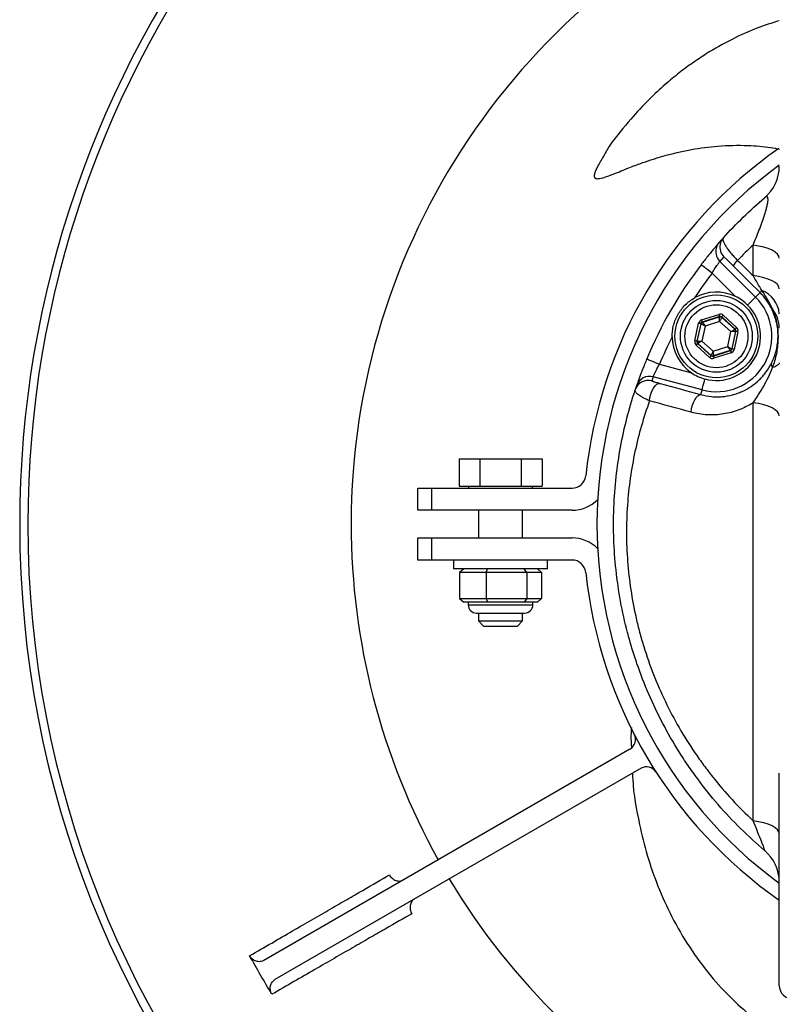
# Model space of a CAD drawing. Extents: x 325 to 695, y 1396 to 1859.
# Tile 2 of 5: x 325 to 462, y 1494 to 1672. Entities that reach past the tile are written whole.
import ezdxf

# ---------------------------------------------------------------- set-up
doc = ezdxf.new("R2010")
doc.units = 0
doc.header["$LTSCALE"] = 5
doc.layers.get('0').update_dxf_attribs({"linetype": 'CONTINUOUS'})

msp = doc.modelspace()

# ---------------------------------------------------------------- linework, layer by layer
at = {"color": 7, "linetype": 'CONTINUOUS'}
for p, q in [((457.39, 1625.7), (457.39, 1631.22)), ((451.38, 1628.28), (457.85, 1621.81)), ((454.2, 1621.92), (449.98, 1626.15)), ((458.66, 1622.61), (457.85, 1621.81)), ((448.07, 1617.67), (451.2, 1618.68)), ((451.98, 1618.51), (454.41, 1616.31)), ((446.84, 1613.87), (447.54, 1617.08)), ((447.93, 1616.99), (447.23, 1613.79)), ((447.29, 1613.8), (447.97, 1616.96)), ((447.97, 1616.96), (447.93, 1616.99)), ((448.7, 1616.56), (448.12, 1613.86)), ((451.32, 1618.3), (448.19, 1617.29)), ((448.19, 1617.29), (448.24, 1617.25)), ((448.24, 1617.25), (451.31, 1618.24)), ((451.33, 1617.41), (448.7, 1616.56)), ((451.31, 1618.24), (451.32, 1618.3)), ((453.38, 1615.55), (451.33, 1617.41)), ((451.71, 1618.21), (451.7, 1618.16)), ((451.7, 1618.16), (454.09, 1615.99)), ((454.14, 1616.01), (451.71, 1618.21)), ((452.8, 1612.85), (453.38, 1615.55)), ((454.21, 1615.61), (453.53, 1612.46)), ((453.58, 1612.42), (454.27, 1615.63)), ((454.66, 1615.54), (453.97, 1612.33)), ((454.09, 1615.99), (454.14, 1616.01)), ((454.27, 1615.63), (454.21, 1615.61)), ((449.52, 1610.9), (447.09, 1613.11)), ((447.23, 1613.79), (447.29, 1613.8)), ((447.41, 1613.42), (447.36, 1613.4)), ((447.36, 1613.4), (449.79, 1611.2)), ((449.8, 1611.26), (447.41, 1613.42)), ((448.12, 1613.86), (450.17, 1612)), ((449.79, 1611.2), (449.8, 1611.26)), ((450.17, 1612), (452.8, 1612.85)), ((450.18, 1611.12), (453.31, 1612.12)), ((453.26, 1612.16), (450.19, 1611.17)), ((453.43, 1611.74), (450.3, 1610.74)), ((453.31, 1612.12), (453.26, 1612.16)), ((453.53, 1612.46), (453.58, 1612.42)), ((440.45, 1609.66), (446.22, 1608.11)), ((450.19, 1611.17), (450.18, 1611.12)), ((448.15, 1605.01), (439.32, 1607.37)), ((447.92, 1604.15), (448.15, 1605.01)), ((457.39, 1527.01), (457.39, 1602.69)), ((404.17, 1592.51), (404.17, 1587.61)), ((404.17, 1592.51), (407.93, 1592.51)), ((407.93, 1592.51), (407.93, 1587.61)), ((407.93, 1592.51), (415.43, 1592.51)), ((415.43, 1592.51), (415.43, 1587.61)), ((415.43, 1592.51), (419.19, 1592.51)), ((419.19, 1592.51), (419.19, 1587.61)), ((396.68, 1583.21), (396.68, 1587.21)), ((396.68, 1587.21), (399.18, 1587.21)), ((399.18, 1587.21), (399.18, 1583.21)), ((399.18, 1587.21), (424.62, 1587.21)), ((404.17, 1587.61), (407.93, 1587.61)), ((405.88, 1587.61), (405.88, 1587.21)), ((407.93, 1587.61), (415.43, 1587.61)), ((415.43, 1587.61), (419.19, 1587.61)), ((417.48, 1587.21), (417.48, 1587.61)), ((399.18, 1583.21), (396.68, 1583.21)), ((424.62, 1583.21), (399.18, 1583.21)), ((407.68, 1583.21), (407.68, 1578.21)), ((415.68, 1578.21), (415.68, 1583.21)), ((396.68, 1574.21), (396.68, 1578.21)), ((396.68, 1578.21), (399.18, 1578.21)), ((399.18, 1578.21), (399.18, 1574.21)), ((399.18, 1578.21), (424.62, 1578.21)), ((399.18, 1574.21), (396.68, 1574.21)), ((424.62, 1574.21), (399.18, 1574.21)), ((403.18, 1574.21), (403.18, 1572.61)), ((420.18, 1572.61), (420.18, 1574.21)), ((405.02, 1572.61), (404.28, 1571.96)), ((409.05, 1571.96), (409.31, 1572.61)), ((416.45, 1571.96), (415.98, 1572.61)), ((419.08, 1571.96), (418.34, 1572.61)), ((409.05, 1571.96), (404.28, 1571.96)), ((404.28, 1571.96), (404.28, 1567.26)), ((409.05, 1571.96), (409.05, 1567.26)), ((416.45, 1571.96), (409.05, 1571.96)), ((416.45, 1571.96), (416.45, 1567.26)), ((419.08, 1571.96), (416.45, 1571.96)), ((419.08, 1571.96), (419.08, 1567.26)), ((404.28, 1567.26), (409.05, 1567.26)), ((404.28, 1567.26), (405.02, 1566.61)), ((409.05, 1567.26), (416.45, 1567.26)), ((409.05, 1567.26), (409.31, 1566.61)), ((416.45, 1567.26), (415.98, 1566.61)), ((416.45, 1567.26), (419.08, 1567.26)), ((418.34, 1566.61), (419.08, 1567.26)), ((407.16, 1566.61), (405.02, 1566.61)), ((405.83, 1566.61), (405.83, 1566.11)), ((409.31, 1566.61), (407.16, 1566.61)), ((412.64, 1566.61), (409.31, 1566.61)), ((415.98, 1566.61), (412.64, 1566.61)), ((417.16, 1566.61), (415.98, 1566.61)), ((418.34, 1566.61), (417.16, 1566.61)), ((417.53, 1566.11), (417.53, 1566.61)), ((407.68, 1564.61), (407.68, 1563.21)), ((407.68, 1563.21), (408.68, 1562.21)), ((414.68, 1562.21), (415.68, 1563.21)), ((415.68, 1563.21), (415.68, 1564.61)), ((435.11, 1539.99), (368.85, 1501.73)), ((437.11, 1536.52), (370.85, 1498.27)), ((462.14, 1497.21), (462.14, 1535.61))]:
    msp.add_line(p, q, dxfattribs=at)
at = {"color": 7, "linetype": 'CONTINUOUS', "flags": 128}
for points in [[(450.84, 1631), (451, 1631.31), (451.27, 1631.69)], [(462.14, 1628.83), (462.06, 1629.21), (461.81, 1629.59), (461.4, 1629.94), (460.84, 1630.28), (460.14, 1630.58), (459.32, 1630.84), (458.4, 1631.05), (457.39, 1631.22)], [(449.98, 1626.15), (449.59, 1626.45), (449.21, 1626.73), (448.87, 1626.99), (448.57, 1627.22), (448.32, 1627.41), (448.14, 1627.55), (448.02, 1627.64), (447.99, 1627.66)], [(462.14, 1623.31), (462.06, 1623.69), (461.81, 1624.06), (461.4, 1624.42), (460.84, 1624.75), (460.14, 1625.05), (459.32, 1625.31), (458.4, 1625.53), (457.39, 1625.7)], [(456.41, 1620.36), (456.7, 1620.65), (456.97, 1620.93), (457.22, 1621.18), (457.43, 1621.39), (457.61, 1621.56), (457.74, 1621.7), (457.82, 1621.78), (457.85, 1621.81)], [(451.2, 1618.68), (451.22, 1618.6), (451.24, 1618.53), (451.26, 1618.47), (451.28, 1618.41), (451.3, 1618.36), (451.31, 1618.33), (451.32, 1618.31), (451.32, 1618.3)], [(451.98, 1618.51), (451.93, 1618.45), (451.88, 1618.4), (451.83, 1618.35), (451.79, 1618.3), (451.76, 1618.26), (451.73, 1618.24), (451.72, 1618.22), (451.71, 1618.21)], [(447.93, 1616.99), (447.92, 1617), (447.89, 1617), (447.86, 1617.01), (447.81, 1617.02), (447.75, 1617.03), (447.68, 1617.05), (447.61, 1617.06), (447.54, 1617.08)], [(448.7, 1616.56), (448.56, 1616.64), (448.42, 1616.71), (448.3, 1616.78), (448.19, 1616.84), (448.1, 1616.89), (448.03, 1616.92), (447.98, 1616.95), (447.97, 1616.96)], [(448.07, 1617.67), (448.1, 1617.6), (448.12, 1617.53), (448.14, 1617.46), (448.16, 1617.4), (448.17, 1617.36), (448.18, 1617.32), (448.19, 1617.3), (448.19, 1617.29)], [(448.24, 1617.25), (448.25, 1617.24), (448.27, 1617.2), (448.32, 1617.13), (448.38, 1617.05), (448.45, 1616.94), (448.53, 1616.82), (448.61, 1616.7), (448.7, 1616.56)], [(451.33, 1617.41), (451.33, 1617.57), (451.32, 1617.72), (451.32, 1617.87), (451.32, 1617.99), (451.31, 1618.1), (451.31, 1618.17), (451.31, 1618.22), (451.31, 1618.24)], [(451.7, 1618.16), (451.69, 1618.14), (451.67, 1618.1), (451.63, 1618.03), (451.59, 1617.93), (451.53, 1617.82), (451.47, 1617.69), (451.4, 1617.55), (451.33, 1617.41)], [(453.38, 1615.55), (453.52, 1615.64), (453.65, 1615.72), (453.77, 1615.79), (453.88, 1615.86), (453.97, 1615.92), (454.03, 1615.96), (454.07, 1615.98), (454.09, 1615.99)], [(454.21, 1615.61), (454.19, 1615.61), (454.15, 1615.61), (454.07, 1615.6), (453.96, 1615.59), (453.84, 1615.59), (453.7, 1615.58), (453.54, 1615.56), (453.38, 1615.55)], [(454.41, 1616.31), (454.36, 1616.25), (454.31, 1616.19), (454.26, 1616.14), (454.22, 1616.1), (454.19, 1616.06), (454.17, 1616.03), (454.15, 1616.02), (454.14, 1616.01)], [(454.66, 1615.54), (454.58, 1615.56), (454.51, 1615.58), (454.44, 1615.59), (454.38, 1615.6), (454.33, 1615.61), (454.3, 1615.62), (454.28, 1615.63), (454.27, 1615.63)], [(447.23, 1613.79), (447.23, 1613.79), (447.2, 1613.79), (447.17, 1613.8), (447.12, 1613.81), (447.06, 1613.82), (446.99, 1613.84), (446.92, 1613.85), (446.84, 1613.87)], [(447.36, 1613.4), (447.35, 1613.4), (447.34, 1613.38), (447.31, 1613.35), (447.28, 1613.32), (447.24, 1613.27), (447.19, 1613.22), (447.14, 1613.17), (447.09, 1613.11)], [(447.29, 1613.8), (447.31, 1613.8), (447.36, 1613.81), (447.43, 1613.81), (447.54, 1613.82), (447.66, 1613.83), (447.8, 1613.84), (447.96, 1613.85), (448.12, 1613.86)], [(448.12, 1613.86), (447.98, 1613.78), (447.85, 1613.69), (447.73, 1613.62), (447.62, 1613.55), (447.53, 1613.5), (447.47, 1613.46), (447.43, 1613.43), (447.41, 1613.42)], [(449.8, 1611.26), (449.81, 1611.27), (449.83, 1611.32), (449.87, 1611.39), (449.91, 1611.48), (449.97, 1611.59), (450.03, 1611.72), (450.1, 1611.86), (450.17, 1612)], [(450.17, 1612), (450.17, 1611.84), (450.18, 1611.69), (450.18, 1611.55), (450.19, 1611.42), (450.19, 1611.32), (450.19, 1611.24), (450.19, 1611.19), (450.19, 1611.17)], [(452.8, 1612.85), (452.94, 1612.78), (453.08, 1612.7), (453.2, 1612.63), (453.31, 1612.57), (453.41, 1612.53), (453.47, 1612.49), (453.52, 1612.47), (453.53, 1612.46)], [(453.26, 1612.16), (453.25, 1612.18), (453.23, 1612.22), (453.18, 1612.28), (453.13, 1612.37), (453.06, 1612.47), (452.98, 1612.59), (452.89, 1612.72), (452.8, 1612.85)], [(453.31, 1612.12), (453.31, 1612.11), (453.32, 1612.09), (453.33, 1612.06), (453.34, 1612.01), (453.36, 1611.95), (453.38, 1611.89), (453.41, 1611.82), (453.43, 1611.74)], [(453.97, 1612.33), (453.89, 1612.35), (453.82, 1612.37), (453.75, 1612.38), (453.69, 1612.39), (453.64, 1612.4), (453.61, 1612.41), (453.58, 1612.42), (453.58, 1612.42)], [(438.15, 1610.62), (438.19, 1610.6), (438.32, 1610.55), (438.54, 1610.46), (438.82, 1610.34), (439.17, 1610.19), (439.57, 1610.03), (440, 1609.84), (440.45, 1609.66)], [(449.79, 1611.2), (449.78, 1611.19), (449.77, 1611.18), (449.74, 1611.15), (449.71, 1611.11), (449.67, 1611.07), (449.62, 1611.02), (449.57, 1610.96), (449.52, 1610.9)], [(450.18, 1611.12), (450.18, 1611.11), (450.19, 1611.09), (450.2, 1611.05), (450.22, 1611), (450.24, 1610.95), (450.26, 1610.88), (450.28, 1610.81), (450.3, 1610.74)], [(462.14, 1609.92), (462.12, 1609.8), (462.06, 1609.69), (461.96, 1609.57), (461.82, 1609.46), (461.64, 1609.35), (461.43, 1609.24), (461.18, 1609.14), (460.89, 1609.04)], [(438.65, 1603.03), (438.73, 1603.62), (438.87, 1604.22), (439.09, 1604.79), (439.35, 1605.3), (439.64, 1605.72), (439.96, 1606.02), (440.26, 1606.18), (440.55, 1606.19)], [(448.15, 1605.01), (448.16, 1605.05), (448.19, 1605.16), (448.24, 1605.34), (448.3, 1605.58), (448.38, 1605.87), (448.47, 1606.21), (448.57, 1606.58), (448.68, 1606.98)], [(446.16, 1600.97), (446.24, 1601.56), (446.39, 1602.15), (446.6, 1602.73), (446.84, 1603.24), (447.12, 1603.66), (447.4, 1603.96), (447.67, 1604.13), (447.92, 1604.15)], [(462.14, 1600.3), (462.06, 1600.68), (461.81, 1601.06), (461.4, 1601.41), (460.84, 1601.74), (460.14, 1602.04), (459.32, 1602.3), (458.4, 1602.52), (457.39, 1602.69)], [(419.36, 1572.61), (418.44, 1572.61), (417.22, 1572.61), (415.76, 1572.61), (414.12, 1572.61), (412.38, 1572.61), (410.6, 1572.61), (408.87, 1572.61), (407.26, 1572.61), (405.85, 1572.61), (404.69, 1572.61), (403.84, 1572.61), (403.33, 1572.61), (403.18, 1572.61)], [(420.18, 1572.61), (420.18, 1572.61), (419.95, 1572.61), (419.36, 1572.61)], [(405.83, 1566.11), (405.98, 1566.11), (406.49, 1566.11), (407.32, 1566.11), (408.43, 1566.11), (409.74, 1566.11), (411.18, 1566.11), (412.64, 1566.11)], [(412.64, 1566.11), (414.05, 1566.11), (415.3, 1566.11), (416.33, 1566.11), (417.07, 1566.11), (417.47, 1566.11), (417.53, 1566.11)], [(407.33, 1564.61), (407.33, 1564.61), (407.54, 1564.61), (408.07, 1564.61), (408.91, 1564.61), (409.96, 1564.61), (411.16, 1564.61), (412.4, 1564.61)], [(407.68, 1563.21), (407.72, 1563.21), (408.08, 1563.21), (408.75, 1563.21), (409.68, 1563.21), (410.79, 1563.21), (411.98, 1563.21), (413.14, 1563.21), (414.17, 1563.21), (414.98, 1563.21), (415.5, 1563.21), (415.68, 1563.21), (415.68, 1563.21)], [(412.4, 1564.61), (413.58, 1564.61), (414.6, 1564.61), (415.39, 1564.61), (415.88, 1564.61), (416.03, 1564.61)], [(414.68, 1562.21), (414.5, 1562.21), (413.98, 1562.21), (413.18, 1562.21), (412.2, 1562.21), (411.16, 1562.21), (410.18, 1562.21), (409.38, 1562.21), (408.86, 1562.21), (408.68, 1562.21), (408.68, 1562.21)], [(462.14, 1524.63), (462.06, 1525.01), (461.81, 1525.38), (461.4, 1525.74), (460.84, 1526.07), (460.14, 1526.37), (459.32, 1526.63), (458.4, 1526.85), (457.39, 1527.01)]]:
    msp.add_lwpolyline(points, dxfattribs=at)
at = {"color": 7, "linetype": 'CONTINUOUS'}
for radius in [7.5, 6.5, 5.7]:
    msp.add_circle((450.75, 1614.71), radius, dxfattribs=at)
for centre, radius, start, end in [((509.64, 1580.71), 185, 104.8777, 180), ((509.64, 1580.71), 185, 180, 75.1223), ((509.64, 1580.71), 183.53, 104.9996, 180), ((509.64, 1580.71), 183.53, 180, 75.0004), ((509.64, 1580.71), 125, 112.3337, 180), ((509.64, 1580.71), 83, 124.9632, 173.9577), ((509.64, 1580.71), 80.5, 126.1614, 233.8386), ((454.64, 1645.51), 7.5, 310.3202, 0), ((453.15, 1630.04), 2.5, 157.551, 225.0046), ((509.64, 1580.71), 77.5, 138.0378, 138.8663), ((453.87, 1630.86), 2.5, 169.0954, 225.0032), ((453.87, 1630.86), 2.5, 138.0381, 169.0947), ((507.87, 1578.94), 75, 138.0378, 138.8663), ((509.64, 1580.71), 77.5, 142.7058, 157.2942), ((457.56, 1625.21), 4.42, 132.5286, 148.979), ((509.64, 1580.71), 75, 142.7058, 146.8923), ((450.75, 1614.71), 8, 64.4544, 119.4531), ((460.83, 1621.07), 2.66, 133.9878, 144.6145), ((457.23, 1618.37), 4.93, 5.0152, 69.2009), ((450.75, 1614.71), 10.04, 255, 45), ((450.75, 1614.71), 8, 255, 45), ((460.86, 1619.85), 0.178, 226.187, 278.8958), ((456.47, 1616.12), 5.67, 0.4804, 38.7882), ((448.36, 1616.87), 0.4, 107.848, 167.8342), ((451.43, 1617.86), 0.4, 47.8533, 107.8278), ((453.82, 1615.7), 0.4, 347.8537, 47.8281), ((509.64, 1580.71), 75, 153.1077, 157.2942), ((450.75, 1614.71), 8, 180.5469, 235.5456), ((447.68, 1613.72), 0.4, 167.8518, 227.8304), ((450.07, 1611.55), 0.4, 227.8519, 287.8292), ((453.14, 1612.54), 0.4, 287.8527, 347.8288), ((461.56, 1609.6), 0.868, 163.391, 219.6746), ((438.42, 1604.22), 2.5, 118.9991, 161.7298), ((438.67, 1604.96), 2.5, 74.995, 161.1294), ((438.42, 1604.22), 2.5, 74.9979, 118.9995), ((510.29, 1583.12), 75, 161.1337, 161.7302), ((509.64, 1580.71), 77.5, 161.1337, 161.7302), ((424.62, 1589.71), 2.5, 270, 353.9577), ((424.62, 1589.71), 6.5, 270, 315.6553), ((509.64, 1580.71), 125, 180, 209.0832), ((424.62, 1571.71), 6.5, 44.3447, 90), ((424.62, 1571.71), 2.5, 6.0423, 90), ((509.64, 1580.71), 83, 186.0423, 235.09), ((407.33, 1566.11), 1.5, 180, 270), ((416.03, 1566.11), 1.5, 270, 0), ((434.11, 1541.72), 2, 300, 27.3027), ((438.11, 1534.79), 2, 32.6973, 120), ((454.64, 1515.9), 7.5, 0, 49.6798), ((509.64, 1580.71), 125, 210.9168, 329.0832), ((464.64, 1497.21), 2.5, 180, 270)]:
    msp.add_arc(centre, radius, start, end, dxfattribs=at)
for centre, major_axis, ratio, start_param, end_param in [((451.44, 1617.92), (-0.169, -0.782), 0.999797, 2.618082, 3.665103), ((451.44, 1617.92), (0.084, 0.391), 0.999391, 5.759674, 6.806696), ((448.32, 1616.91), (0.593, -0.537), 0.999797, 2.618082, 3.665103), ((448.32, 1616.91), (0.297, -0.269), 0.999391, 2.618082, 3.665103), ((453.88, 1615.71), (0.381, 0.123), 0.999391, 5.759674, 6.806696), ((453.88, 1615.71), (-0.762, -0.245), 0.999797, 2.618082, 3.665103), ((447.63, 1613.7), (0.762, 0.245), 0.999797, 2.618082, 3.665103), ((447.63, 1613.7), (0.381, 0.123), 0.999391, 2.618082, 3.665103), ((453.18, 1612.5), (0.297, -0.269), 0.999391, 5.759674, 6.806696), ((453.18, 1612.5), (-0.593, 0.537), 0.999797, 2.618082, 3.665103), ((450.06, 1611.5), (0.169, 0.782), 0.999797, 2.618082, 3.665103), ((450.06, 1611.5), (0.084, 0.391), 0.999391, 2.618082, 3.665103)]:
    msp.add_ellipse(centre, major_axis=major_axis, ratio=ratio, start_param=start_param, end_param=end_param, dxfattribs=at)
for points, knots in [([(462.14, 1671.84), (460.78, 1671.41), (457.86, 1670.48), (453.42, 1668.46), (449.57, 1666.3), (446.42, 1664.2), (443.95, 1662.37), (441.31, 1660.18), (438.35, 1657.42), (434.96, 1653.81), (432.73, 1650.96), (431.51, 1649.38)], [0, 0, 0, 0, 0.110315, 0.237995, 0.377495, 0.452882, 0.531454, 0.616231, 0.719266, 0.845406, 1, 1, 1, 1]), ([(429.8, 1646.42), (429.61, 1646.09), (429.27, 1645.52), (428.9, 1644.77), (428.71, 1644.23), (428.63, 1643.86), (428.64, 1643.61), (428.71, 1643.45), (428.81, 1643.35), (428.97, 1643.26), (429.24, 1643.23), (429.9, 1643.29), (431.01, 1643.65), (432.87, 1644.37), (435.04, 1645.27), (437.32, 1646.12), (440.95, 1647.33), (445.47, 1648.5), (451.22, 1649.26), (456.03, 1649.34), (459.77, 1649.07), (461.65, 1648.69), (462.18, 1648.59)], [0, 0, 0, 0, 0.032402, 0.055126, 0.070646, 0.081036, 0.088012, 0.092923, 0.096679, 0.100257, 0.108449, 0.118931, 0.153093, 0.1994, 0.276554, 0.338085, 0.391529, 0.578891, 0.705226, 0.848477, 0.957818, 1, 1, 1, 1]), ([(431.52, 1649.4), (431.52, 1649.4), (431.52, 1649.4), (431.52, 1649.39), (431.49, 1649.35), (431.4, 1649.19), (431.12, 1648.7), (430.65, 1647.89), (430.19, 1647.09), (429.91, 1646.62), (429.84, 1646.48), (429.82, 1646.45), (429.81, 1646.43), (429.8, 1646.43), (429.8, 1646.42), (429.8, 1646.42), (429.8, 1646.42)], [0, 0, 0, 0, 0.005248, 0.010751, 0.023562, 0.0605, 0.175052, 0.509126, 0.83797, 0.946232, 0.965003, 0.979654, 0.98575, 0.991268, 0.996476, 1, 1, 1, 1]), ([(452.01, 1632.53), (453.17, 1633.81), (454.37, 1635.06), (456.86, 1637.48), (458.15, 1638.66), (459.49, 1639.8)], [0, 0, 0, 0, 0.5, 0.5, 1, 1, 1, 1]), ([(457.39, 1631.22), (457.75, 1632.07), (458.11, 1632.94), (458.63, 1634.29), (458.81, 1634.75), (459.15, 1635.69), (459.31, 1636.17), (459.55, 1636.9), (459.62, 1637.15), (459.77, 1637.65), (459.83, 1637.89), (459.95, 1638.39), (460, 1638.63), (460.06, 1638.97), (460.07, 1639.07), (460.09, 1639.27), (460.1, 1639.37), (460.1, 1639.62), (460.08, 1639.75), (460.01, 1639.92), (459.96, 1639.96), (459.85, 1639.99), (459.78, 1639.98), (459.64, 1639.91), (459.57, 1639.86), (459.49, 1639.8)], [0, 0, 0, 0, 0.25, 0.25, 0.375, 0.375, 0.5, 0.5, 0.5625, 0.5625, 0.625, 0.625, 0.6875, 0.6875, 0.71875, 0.71875, 0.75, 0.75, 0.8125, 0.8125, 0.875, 0.875, 0.9375, 0.9375, 1, 1, 1, 1]), ([(451.27, 1631.69), (451.27, 1631.68), (451.24, 1631.65), (451.14, 1631.54), (451.07, 1631.46), (450.94, 1631.31), (450.89, 1631.25), (450.78, 1631.12), (450.72, 1631.05), (450.53, 1630.83), (450.39, 1630.67), (450.08, 1630.3), (449.91, 1630.09), (449.56, 1629.66), (449.37, 1629.43), (448.99, 1628.95), (448.79, 1628.7), (448.39, 1628.19), (448.19, 1627.93), (447.99, 1627.66)], [0, 0, 0, 0, 0.125, 0.125, 0.25, 0.25, 0.3125, 0.3125, 0.375, 0.375, 0.5, 0.5, 0.625, 0.625, 0.75, 0.75, 0.875, 0.875, 1, 1, 1, 1]), ([(452.01, 1632.53), (451.96, 1632.47), (451.94, 1632.4), (451.93, 1632.22), (451.94, 1632.11), (452.01, 1631.86), (452.07, 1631.71), (452.22, 1631.4), (452.32, 1631.23), (452.55, 1630.86), (452.68, 1630.66), (452.99, 1630.25), (453.15, 1630.04), (453.52, 1629.6), (453.72, 1629.37), (454.13, 1628.92), (454.35, 1628.69), (454.58, 1628.46)], [0, 0, 0, 0, 0.125, 0.125, 0.25, 0.25, 0.375, 0.375, 0.5, 0.5, 0.625, 0.625, 0.75, 0.75, 0.875, 0.875, 1, 1, 1, 1]), ([(453.78, 1627.48), (453.66, 1627.6), (453.54, 1627.72), (453.31, 1627.95), (453.2, 1628.06), (452.99, 1628.26), (452.9, 1628.35), (452.71, 1628.53), (452.63, 1628.61), (452.49, 1628.75), (452.42, 1628.81), (452.31, 1628.91), (452.26, 1628.96), (452.15, 1629.06), (452.11, 1629.09), (452.1, 1629.09)], [0, 0, 0, 0, 0.125, 0.125, 0.25, 0.25, 0.375, 0.375, 0.5, 0.5, 0.625, 0.625, 0.75, 0.75, 1, 1, 1, 1]), ([(449.98, 1626.15), (450.06, 1626.29), (450.14, 1626.43), (450.31, 1626.71), (450.39, 1626.84), (450.55, 1627.1), (450.63, 1627.22), (450.79, 1627.45), (450.86, 1627.56), (451, 1627.75), (451.06, 1627.84), (451.17, 1627.99), (451.22, 1628.06), (451.34, 1628.21), (451.38, 1628.27), (451.38, 1628.28)], [0, 0, 0, 0, 0.125, 0.125, 0.25, 0.25, 0.375, 0.375, 0.5, 0.5, 0.625, 0.625, 0.75, 0.75, 1, 1, 1, 1]), ([(458.98, 1622.99), (458.72, 1623.43), (458.46, 1623.88), (457.93, 1624.78), (457.66, 1625.24), (457.39, 1625.7)], [0, 0, 0, 0, 0.5, 0.5, 1, 1, 1, 1]), ([(456.41, 1620.36), (456.08, 1620.69), (455.74, 1620.98), (455, 1621.5), (454.61, 1621.73), (454.2, 1621.92)], [0, 0, 0, 0, 0.5, 0.5, 1, 1, 1, 1]), ([(460.74, 1619.72), (460.61, 1619.98), (460.46, 1620.25), (460.16, 1620.75), (459.99, 1621), (459.47, 1621.73), (459.09, 1622.18), (458.66, 1622.61)], [0, 0, 0, 0, 0.25, 0.25, 0.5, 0.5, 1, 1, 1, 1]), ([(460.89, 1619.67), (460.64, 1620.25), (460.34, 1620.81), (459.7, 1621.91), (459.34, 1622.45), (458.98, 1622.99)], [0, 0, 0, 0, 0.5, 0.5, 1, 1, 1, 1]), ([(442.75, 1614.63), (442.75, 1614.99), (442.77, 1615.34), (442.86, 1616.05), (442.92, 1616.4), (443.1, 1617.08), (443.22, 1617.42), (443.49, 1618.08), (443.65, 1618.4), (444, 1619.02), (444.2, 1619.31), (444.63, 1619.87), (444.87, 1620.14), (445.63, 1620.89), (446.19, 1621.32), (446.82, 1621.67)], [0, 0, 0, 0, 0.125, 0.125, 0.25, 0.25, 0.375, 0.375, 0.5, 0.5, 0.625, 0.625, 0.75, 0.75, 1, 1, 1, 1]), ([(460.73, 1609.84), (460.91, 1610.21), (461.07, 1610.57), (461.34, 1611.3), (461.45, 1611.66), (461.64, 1612.38), (461.72, 1612.75), (461.84, 1613.51), (461.88, 1613.89), (461.91, 1614.52), (461.91, 1614.73), (461.91, 1615.18), (461.9, 1615.41), (461.84, 1616.1), (461.77, 1616.57), (461.58, 1617.5), (461.45, 1617.96), (461.13, 1618.86), (460.95, 1619.29), (460.74, 1619.72)], [0, 0, 0, 0, 0.125, 0.125, 0.25, 0.25, 0.375, 0.375, 0.5, 0.5, 0.5625, 0.5625, 0.625, 0.625, 0.75, 0.75, 0.875, 0.875, 1, 1, 1, 1]), ([(460.89, 1609.04), (461.08, 1609.45), (461.22, 1609.86), (461.48, 1610.7), (461.58, 1611.12), (461.75, 1611.96), (461.81, 1612.39), (461.91, 1613.25), (461.95, 1613.69), (461.97, 1614.58), (461.97, 1615.04), (461.91, 1615.97), (461.85, 1616.46), (461.59, 1617.88), (461.3, 1618.8), (460.89, 1619.67)], [0, 0, 0, 0, 0.125, 0.125, 0.25, 0.25, 0.375, 0.375, 0.5, 0.5, 0.625, 0.625, 0.75, 0.75, 1, 1, 1, 1]), ([(438.15, 1610.62), (438.02, 1610.31), (437.89, 1610.01), (437.65, 1609.4), (437.53, 1609.11), (437.31, 1608.54), (437.2, 1608.26), (437, 1607.73), (436.91, 1607.49), (436.75, 1607.03), (436.67, 1606.83), (436.54, 1606.46), (436.49, 1606.31), (436.42, 1606.11), (436.4, 1606.06), (436.37, 1605.96), (436.35, 1605.91), (436.32, 1605.81), (436.31, 1605.77), (436.3, 1605.77)], [0, 0, 0, 0, 0.125, 0.125, 0.25, 0.25, 0.375, 0.375, 0.5, 0.5, 0.625, 0.625, 0.75, 0.75, 0.8125, 0.8125, 0.875, 0.875, 1, 1, 1, 1]), ([(439.32, 1607.37), (439.32, 1607.38), (439.33, 1607.39), (439.35, 1607.46), (439.37, 1607.51), (439.42, 1607.63), (439.46, 1607.7), (439.53, 1607.87), (439.58, 1607.97), (439.68, 1608.18), (439.73, 1608.3), (439.85, 1608.55), (439.92, 1608.68), (440.13, 1609.08), (440.29, 1609.37), (440.45, 1609.66)], [0, 0, 0, 0, 0.125, 0.125, 0.25, 0.25, 0.375, 0.375, 0.5, 0.5, 0.625, 0.625, 0.75, 0.75, 1, 1, 1, 1]), ([(447.92, 1604.15), (448.57, 1603.97), (449.22, 1603.85), (450.19, 1603.76), (450.51, 1603.75), (451.15, 1603.75), (451.48, 1603.76), (452.43, 1603.84), (453.04, 1603.95), (453.95, 1604.18), (454.25, 1604.27), (454.83, 1604.48), (455.12, 1604.6), (456.55, 1605.24), (457.58, 1605.94), (458.71, 1607.02), (458.93, 1607.25), (459.35, 1607.72), (459.54, 1607.97), (460.1, 1608.73), (460.44, 1609.27), (460.73, 1609.84)], [0, 0, 0, 0, 0.125, 0.125, 0.1875, 0.1875, 0.25, 0.25, 0.375, 0.375, 0.4375, 0.4375, 0.5, 0.5, 0.75, 0.75, 0.8125, 0.8125, 0.875, 0.875, 1, 1, 1, 1]), ([(446.22, 1608.11), (446.6, 1607.85), (447, 1607.63), (447.82, 1607.25), (448.24, 1607.1), (448.68, 1606.98)], [0, 0, 0, 0, 0.5, 0.5, 1, 1, 1, 1]), ([(457.39, 1602.69), (458.07, 1603.62), (458.73, 1604.64), (459.92, 1606.76), (460.46, 1607.87), (460.89, 1609.04)], [0, 0, 0, 0, 0.5, 0.5, 1, 1, 1, 1]), ([(439.07, 1606.63), (439.07, 1606.63), (439.1, 1606.61), (439.2, 1606.58), (439.24, 1606.57), (439.33, 1606.54), (439.39, 1606.52), (439.58, 1606.46), (439.74, 1606.42), (440.11, 1606.31), (440.32, 1606.25), (440.55, 1606.19)], [0, 0, 0, 0, 0.25, 0.25, 0.375, 0.375, 0.5, 0.5, 0.75, 0.75, 1, 1, 1, 1]), ([(459.49, 1521.62), (456.47, 1524.18), (453.67, 1526.96), (449.79, 1531.43), (448.55, 1532.98), (446.77, 1535.38), (446.19, 1536.19), (445.07, 1537.84), (444.52, 1538.67), (441.89, 1542.87), (440.06, 1546.35), (437.73, 1551.74), (437.02, 1553.57), (436.06, 1556.35), (435.76, 1557.29), (435.19, 1559.17), (434.92, 1560.13), (433.68, 1564.87), (432.99, 1568.65), (432.38, 1574.32), (432.25, 1576.2), (432.15, 1579.03), (432.14, 1579.97), (432.14, 1581.85), (432.16, 1582.79), (432.35, 1587.47), (432.76, 1591.11), (434.05, 1598.19), (434.94, 1601.64), (436.05, 1605)], [0, 0, 0, 0, 0.125, 0.125, 0.1875, 0.1875, 0.21875, 0.21875, 0.25, 0.25, 0.375, 0.375, 0.4375, 0.4375, 0.46875, 0.46875, 0.5, 0.5, 0.625, 0.625, 0.6875, 0.6875, 0.71875, 0.71875, 0.75, 0.75, 0.875, 0.875, 1, 1, 1, 1]), ([(438.65, 1603.03), (438.22, 1603.22), (437.83, 1603.4), (437.32, 1603.68), (437.16, 1603.77), (436.88, 1603.95), (436.75, 1604.04), (436.52, 1604.21), (436.42, 1604.3), (436.26, 1604.46), (436.19, 1604.54), (436.04, 1604.76), (436.01, 1604.89), (436.05, 1605)], [0, 0, 0, 0, 0.25, 0.25, 0.375, 0.375, 0.5, 0.5, 0.625, 0.625, 0.75, 0.75, 1, 1, 1, 1]), ([(438.65, 1603.03), (438.11, 1601.54), (437.62, 1600.03), (436.74, 1596.96), (436.35, 1595.41), (435.34, 1590.68), (434.88, 1587.45), (434.53, 1582.45), (434.47, 1580.75), (434.48, 1577.36), (434.55, 1575.66), (434.94, 1570.55), (435.45, 1567.13), (436.42, 1562.84), (436.63, 1561.98), (437.09, 1560.27), (437.34, 1559.4), (438.13, 1556.84), (438.72, 1555.15), (440.68, 1550.18), (442.22, 1546.97), (444.9, 1542.32), (445.86, 1540.8), (447.38, 1538.56), (447.91, 1537.82), (448.98, 1536.36), (449.53, 1535.64), (452.34, 1532.11), (454.77, 1529.47), (457.39, 1527.01)], [0, 0, 0, 0, 0.0625, 0.0625, 0.125, 0.125, 0.25, 0.25, 0.3125, 0.3125, 0.375, 0.375, 0.5, 0.5, 0.53125, 0.53125, 0.5625, 0.5625, 0.625, 0.625, 0.75, 0.75, 0.8125, 0.8125, 0.84375, 0.84375, 0.875, 0.875, 1, 1, 1, 1]), ([(457.39, 1602.69), (456.99, 1602.43), (456.58, 1602.19), (455.72, 1601.76), (455.28, 1601.56), (453.92, 1601.04), (453, 1600.8), (451.57, 1600.57), (451.08, 1600.52), (450.1, 1600.47), (449.61, 1600.47), (448.12, 1600.55), (447.14, 1600.7), (446.16, 1600.97)], [0, 0, 0, 0, 0.125, 0.125, 0.25, 0.25, 0.5, 0.5, 0.625, 0.625, 0.75, 0.75, 1, 1, 1, 1]), ([(435.37, 1543.88), (435.33, 1543.42), (435.25, 1542.21), (435.33, 1541), (435.38, 1540.26)], [0, 0, 0, 0, 0.3863979, 1, 1, 1, 1]), ([(435.56, 1535.63), (435.57, 1535.26), (435.68, 1532.14), (436.59, 1527.15), (438.18, 1520.7), (440.12, 1515.1), (442.65, 1509.5), (445.82, 1504.05), (449.51, 1499.05), (453.49, 1494.75), (457.52, 1491.2), (461.75, 1488.14), (465.55, 1485.89), (468.94, 1484.21), (471.76, 1482.99), (474.98, 1481.79), (478.85, 1480.61), (483.67, 1479.47), (487.25, 1478.98), (489.23, 1478.71)], [0, 0, 0, 0, 0.012992, 0.110446, 0.17748, 0.246526, 0.318192, 0.392637, 0.467265, 0.535617, 0.597776, 0.655499, 0.718567, 0.752649, 0.788171, 0.826499, 0.873081, 0.930108, 1, 1, 1, 1]), ([(459.49, 1521.62), (459.5, 1521.61), (459.51, 1521.62), (459.5, 1521.66), (459.49, 1521.7), (459.46, 1521.81), (459.43, 1521.88), (459.38, 1522.03), (459.35, 1522.12), (459.24, 1522.41), (459.16, 1522.63), (458.97, 1523.11), (458.87, 1523.36), (458.56, 1524.15), (458.34, 1524.71), (457.87, 1525.85), (457.63, 1526.43), (457.39, 1527.01)], [0, 0, 0, 0, 0.0625, 0.0625, 0.125, 0.125, 0.1875, 0.1875, 0.25, 0.25, 0.375, 0.375, 0.5, 0.5, 0.75, 0.75, 1, 1, 1, 1]), ([(366.26, 1502.58), (369, 1504.16), (371.58, 1505.66), (376.44, 1508.47), (378.71, 1509.78), (381.9, 1511.63), (382.92, 1512.22), (384.89, 1513.36), (385.83, 1513.9), (388.52, 1515.46), (390.14, 1516.39), (391.57, 1517.22)], [0, 0, 0, 0, 0.25, 0.25, 0.5, 0.5, 0.625, 0.625, 0.75, 0.75, 1, 1, 1, 1]), ([(391.57, 1517.22), (391.63, 1517.1), (391.7, 1516.99), (391.87, 1516.78), (391.96, 1516.69), (392.16, 1516.51), (392.27, 1516.44), (392.49, 1516.31), (392.6, 1516.25), (392.96, 1516.13), (393.2, 1516.09), (393.56, 1516.12), (393.67, 1516.14), (393.9, 1516.21), (394, 1516.25), (394.1, 1516.31)], [0, 0, 0, 0, 0.125, 0.125, 0.25, 0.25, 0.375, 0.375, 0.5, 0.5, 0.75, 0.75, 0.875, 0.875, 1, 1, 1, 1]), ([(396.1, 1512.85), (396, 1512.79), (395.91, 1512.72), (395.74, 1512.56), (395.66, 1512.47), (395.53, 1512.28), (395.47, 1512.17), (395.38, 1511.94), (395.35, 1511.82), (395.28, 1511.46), (395.28, 1511.19), (395.38, 1510.68), (395.48, 1510.43), (395.62, 1510.19)], [0, 0, 0, 0, 0.125, 0.125, 0.25, 0.25, 0.375, 0.375, 0.5, 0.5, 0.75, 0.75, 1, 1, 1, 1]), ([(395.62, 1510.19), (394.19, 1509.37), (392.58, 1508.44), (389.9, 1506.9), (388.96, 1506.36), (387, 1505.23), (385.97, 1504.64), (383.84, 1503.41), (382.73, 1502.77), (380.44, 1501.45), (379.26, 1500.77), (375.61, 1498.66), (373.03, 1497.17), (370.29, 1495.6)], [0, 0, 0, 0, 0.25, 0.25, 0.375, 0.375, 0.5, 0.5, 0.625, 0.625, 0.75, 0.75, 1, 1, 1, 1]), ([(368.85, 1501.73), (368.75, 1501.67), (368.64, 1501.63), (368.42, 1501.55), (368.3, 1501.53), (368.06, 1501.5), (367.94, 1501.5), (367.7, 1501.53), (367.57, 1501.55), (367.33, 1501.63), (367.22, 1501.68), (366.99, 1501.8), (366.88, 1501.88), (366.57, 1502.13), (366.39, 1502.34), (366.26, 1502.58)], [0, 0, 0, 0, 0.125, 0.125, 0.25, 0.25, 0.375, 0.375, 0.5, 0.5, 0.625, 0.625, 0.75, 0.75, 1, 1, 1, 1]), ([(370.29, 1495.6), (370.22, 1495.71), (370.16, 1495.84), (370.07, 1496.09), (370.03, 1496.22), (369.99, 1496.48), (369.98, 1496.61), (369.99, 1496.87), (370, 1497), (370.09, 1497.37), (370.19, 1497.6), (370.4, 1497.89), (370.48, 1497.98), (370.65, 1498.14), (370.75, 1498.21), (370.85, 1498.27)], [0, 0, 0, 0, 0.125, 0.125, 0.25, 0.25, 0.375, 0.375, 0.5, 0.5, 0.75, 0.75, 0.875, 0.875, 1, 1, 1, 1])]:
    msp.add_open_spline(points, degree=3, knots=knots, dxfattribs=at)
for points in [[(457.39, 1631.22), (456.43, 1630.32), (455.49, 1629.4), (454.58, 1628.46)], [(458.66, 1622.61), (457.03, 1624.24), (455.4, 1625.86), (453.78, 1627.48)], [(454.58, 1628.46), (455.52, 1627.54), (456.45, 1626.62), (457.39, 1625.7)], [(440.55, 1606.19), (442.97, 1605.52), (445.43, 1604.84), (447.92, 1604.15)], [(446.16, 1600.97), (443.61, 1601.67), (441.11, 1602.35), (438.65, 1603.03)], [(370.29, 1495.6), (368.91, 1497.91), (367.57, 1500.23), (366.26, 1502.58)]]:
    msp.add_open_spline(points, degree=3, dxfattribs=at)

doc.saveas('drawing.dxf')
